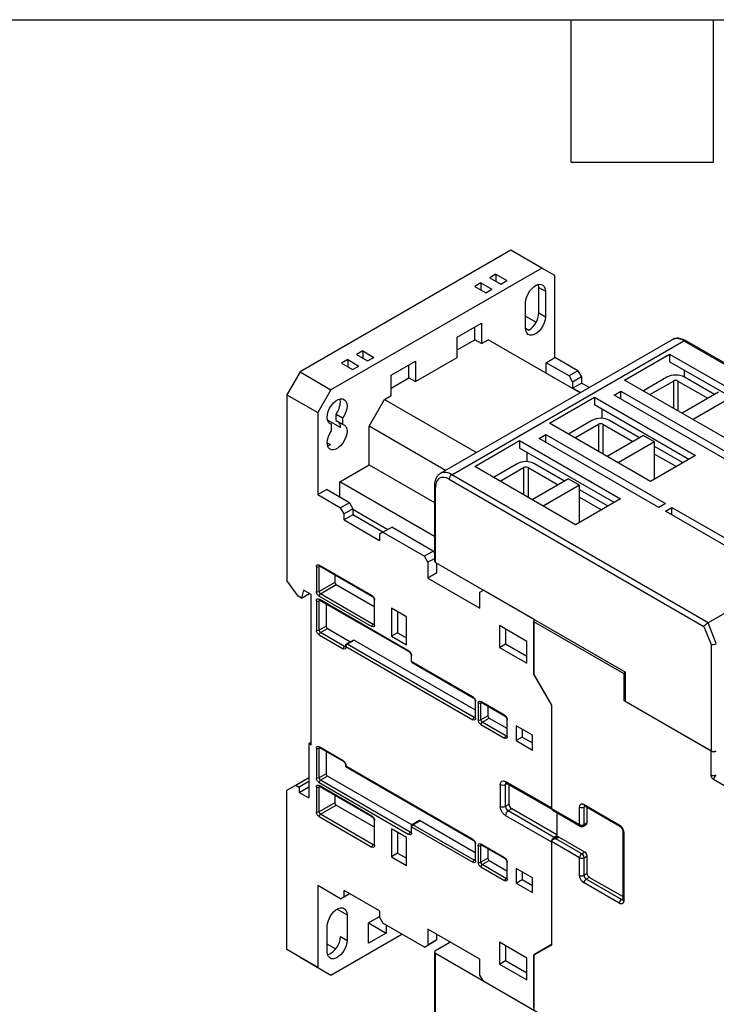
# Model space of a CAD drawing. Header units: inches. Extents: x 0.7 to 32.2, y 0.7 to 24.8.
# Tile 13 of 14: x 25.3 to 29.7, y 18.5 to 24.8. Entities that reach past the tile are written whole.
import ezdxf

# ---------------------------------------------------------------- set-up
doc = ezdxf.new("R2010")
doc.units = ezdxf.units.IN
doc.header["$LTSCALE"] = 3
doc.header["$MEASUREMENT"] = 0
doc.layers.add('TEXT', color=140, linetype='Continuous', lineweight=25)

msp = doc.modelspace()

# ---------------------------------------------------------------- linework, layer by layer
for p, q in [((28.4196, 23.2943), (27.0889, 22.5261)), ((28.6144, 23.1818), (28.4196, 23.2943)), ((28.6144, 23.1818), (27.2837, 22.4136)), ((28.3249, 23.1433), (28.2859, 23.1208)), ((28.3249, 23.1433), (28.3945, 23.1031)), ((28.3249, 23.1433), (28.3249, 23.0983)), ((28.698, 23.1336), (28.6144, 23.1818)), ((28.698, 22.616), (28.698, 23.1336)), ((28.2303, 23.0886), (28.1913, 23.0661)), ((28.2303, 23.0886), (28.2999, 23.0484)), ((28.2303, 23.0886), (28.2303, 23.0436)), ((28.2859, 23.1208), (28.3555, 23.0806)), ((28.3555, 23.0806), (28.3945, 23.1031)), ((28.1913, 23.0661), (28.2609, 23.0259)), ((28.2609, 23.0259), (28.2999, 23.0484)), ((28.5964, 23.0589), (28.6381, 23.0347)), ((28.5964, 22.8981), (28.5964, 23.0589)), ((28.6381, 23.0347), (28.6381, 22.874)), ((28.5128, 22.8017), (28.5128, 22.9624)), ((28.5964, 22.8981), (28.6381, 22.874)), ((28.0813, 22.7455), (28.2344, 22.8339)), ((28.2344, 22.8339), (28.2344, 22.7053)), ((28.5128, 22.8788), (28.58, 22.84)), ((28.1927, 22.7294), (28.1927, 22.8098)), ((28.5128, 22.8017), (28.5337, 22.7896)), ((29.438, 22.7294), (27.9737, 21.8841)), ((28.0465, 21.8769), (29.5109, 22.7222)), ((28.0813, 22.6169), (28.0813, 22.7455)), ((28.0813, 22.6651), (28.1927, 22.7294)), ((28.2344, 22.7053), (28.1927, 22.7294)), ((28.2344, 22.7053), (28.2762, 22.7294)), ((28.8571, 22.394), (28.2762, 22.7294)), ((29.5109, 22.7222), (31.1298, 21.7876)), ((31.1387, 21.7904), (29.5227, 22.7234)), ((27.4842, 22.6579), (27.4452, 22.6354)), ((27.4452, 22.6354), (27.5148, 22.5952)), ((27.4842, 22.6579), (27.5538, 22.6177)), ((27.4842, 22.6579), (27.4842, 22.6129)), ((29.1378, 22.4747), (29.4218, 22.6386)), ((29.4218, 22.6386), (30.0593, 22.2706)), ((29.4218, 22.6386), (29.4218, 22.5904)), ((27.3895, 22.6033), (27.3506, 22.5808)), ((27.3506, 22.5808), (27.4202, 22.5406)), ((27.3895, 22.6033), (27.4591, 22.5631)), ((27.3895, 22.6033), (27.3895, 22.5583)), ((27.5148, 22.5952), (27.5538, 22.6177)), ((27.6637, 22.5044), (27.8169, 22.5928)), ((27.8169, 22.4642), (28.0813, 22.6169)), ((27.8169, 22.5928), (27.8169, 22.4642)), ((28.6423, 22.5839), (28.698, 22.616)), ((28.6423, 22.518), (28.6423, 22.5839)), ((28.787, 22.5003), (28.6423, 22.5839)), ((28.8427, 22.5325), (28.698, 22.616)), ((30.0175, 22.2465), (29.4218, 22.5904)), ((27.0889, 22.5261), (27.0054, 22.3815)), ((27.0889, 22.5261), (27.2837, 22.4136)), ((27.4202, 22.5406), (27.4591, 22.5631)), ((27.7751, 22.4883), (27.7751, 22.5687)), ((28.8427, 22.5325), (28.787, 22.5003)), ((28.8427, 22.5325), (28.865, 22.4939)), ((29.5136, 22.5374), (29.5136, 22.4939)), ((27.6637, 22.3758), (27.6637, 22.5044)), ((27.6637, 22.424), (27.7751, 22.4883)), ((27.7751, 22.4883), (27.8169, 22.4642)), ((28.787, 22.5003), (28.8093, 22.4617)), ((28.865, 22.4939), (28.8093, 22.4617)), ((28.8093, 22.4617), (28.8093, 22.4232)), ((28.8093, 22.4232), (28.865, 22.4553)), ((28.865, 22.4939), (28.865, 22.4553)), ((28.9141, 22.4269), (28.865, 22.4553)), ((29.7753, 22.1067), (29.1378, 22.4747)), ((29.4051, 22.4924), (29.2562, 22.4064)), ((29.2979, 22.3823), (29.4468, 22.4682)), ((29.4468, 22.4682), (29.4468, 22.2963)), ((29.4747, 22.4682), (29.664, 22.359)), ((29.4747, 22.4682), (29.4747, 22.2802)), ((29.7057, 22.3831), (29.5164, 22.4924)), ((27.2837, 22.4136), (27.2002, 22.269)), ((28.8584, 22.3948), (28.8093, 22.4232)), ((29.0724, 22.3791), (29.1142, 22.4032)), ((29.1142, 22.4032), (29.8686, 21.9677)), ((29.1142, 22.355), (29.1142, 22.4032)), ((29.7308, 22.3975), (29.5011, 22.265)), ((27.0054, 22.3815), (27.0054, 21.2081)), ((27.0054, 22.3815), (27.2002, 22.269)), ((27.5246, 22.1829), (27.622, 22.3517)), ((27.622, 22.3517), (27.6637, 22.3758)), ((27.622, 22.3517), (28.2029, 22.0164)), ((28.6646, 22.2015), (28.9485, 22.3654)), ((28.9485, 22.3654), (29.586, 21.9974)), ((28.9485, 22.3654), (28.9485, 22.3172)), ((29.8268, 21.9435), (29.0724, 22.3791)), ((29.8004, 22.3574), (29.5707, 22.2248)), ((27.2002, 22.269), (27.2002, 21.7514)), ((27.3158, 22.2594), (27.3575, 22.2353)), ((27.3158, 22.219), (27.3158, 22.2594)), ((29.5443, 21.9733), (28.9485, 22.3172)), ((28.9944, 22.2907), (28.9944, 22.2323)), ((27.3436, 22.1749), (27.2622, 22.2219)), ((27.2706, 22.2051), (27.2879, 22.1952)), ((27.3158, 22.219), (27.3575, 22.1949)), ((27.3575, 22.2353), (27.3575, 22.1949)), ((29.3021, 21.8335), (28.6646, 22.2015)), ((28.9318, 22.2191), (28.7829, 22.1332)), ((29.2325, 22.1099), (29.0432, 22.2191)), ((27.2879, 22.1547), (27.2879, 22.1952)), ((28.008, 21.9039), (27.5246, 22.1829)), ((27.5246, 21.9386), (27.5246, 22.1829)), ((28.8246, 22.1091), (28.9736, 22.195)), ((28.9736, 22.195), (28.9736, 22.0231)), ((29.0014, 22.195), (29.1907, 22.0858)), ((29.0014, 22.195), (29.0014, 22.007)), ((27.2601, 22.0785), (27.281, 22.0664)), ((28.1913, 21.9283), (28.4753, 22.0922)), ((28.4753, 22.0922), (29.1128, 21.7242)), ((28.4753, 22.0922), (28.4753, 22.044)), ((28.5991, 22.1059), (28.6409, 22.13)), ((29.3536, 21.6703), (28.5991, 22.1059)), ((28.6409, 22.13), (29.3953, 21.6944)), ((28.6409, 22.0818), (28.6409, 22.13)), ((29.2575, 22.1243), (29.0279, 21.9918)), ((29.3271, 22.0842), (29.0975, 21.9516)), ((29.2575, 22.1243), (29.3271, 22.0842)), ((29.3271, 21.8479), (29.3271, 22.0842)), ((29.071, 21.7001), (28.4753, 22.044)), ((28.5212, 22.0175), (28.5212, 21.9591)), ((29.5067, 21.9516), (29.3271, 22.0552)), ((29.586, 21.9974), (29.3021, 21.8335)), ((29.3271, 22.007), (29.4649, 21.9275)), ((27.3394, 21.8318), (27.5246, 21.9386)), ((27.5246, 21.9386), (27.9366, 21.7008)), ((28.8288, 21.5603), (28.1913, 21.9283)), ((28.4585, 21.9459), (28.3096, 21.86)), ((28.3514, 21.8359), (28.5003, 21.9218)), ((28.5003, 21.9218), (28.5003, 21.7499)), ((28.5281, 21.9218), (28.7174, 21.8126)), ((28.5281, 21.9218), (28.5281, 21.7338)), ((28.7592, 21.8367), (28.5699, 21.9459)), ((27.9366, 21.487), (27.3394, 21.8318)), ((27.3394, 21.7353), (27.3394, 21.8318)), ((28.0298, 21.8479), (29.6391, 20.9189)), ((29.6654, 20.9423), (28.0465, 21.8769)), ((28.7843, 21.8511), (28.5546, 21.7185)), ((28.7843, 21.8511), (28.8539, 21.811)), ((27.2002, 21.7514), (27.2559, 21.7835)), ((27.4007, 21.7), (27.2559, 21.7835)), ((27.9366, 21.8077), (27.9366, 21.3319)), ((27.9435, 21.3223), (27.9435, 21.7981)), ((28.8539, 21.811), (28.6242, 21.6784)), ((28.8539, 21.5747), (28.8539, 21.811)), ((29.0334, 21.6784), (28.8539, 21.782)), ((27.2002, 21.7514), (27.345, 21.6678)), ((27.4007, 21.7), (27.345, 21.6678)), ((27.4007, 21.7), (27.4229, 21.6614)), ((29.1128, 21.7242), (28.8288, 21.5603)), ((28.8539, 21.7338), (28.9916, 21.6543)), ((27.3673, 21.6293), (27.345, 21.6678)), ((27.4229, 21.6614), (27.3673, 21.6293)), ((27.4229, 21.6614), (27.4229, 21.6228)), ((27.4229, 21.6582), (27.6429, 21.5312)), ((29.3953, 21.6944), (29.3536, 21.6703)), ((29.3953, 21.6462), (29.4371, 21.6703)), ((29.9521, 21.3248), (29.3953, 21.6462)), ((29.4371, 21.6703), (29.9939, 21.3489)), ((29.4371, 21.6221), (29.4371, 21.6703)), ((27.3673, 21.5907), (27.3673, 21.6293)), ((27.4229, 21.6228), (27.3673, 21.5907)), ((27.3673, 21.5907), (27.59, 21.4621)), ((27.6122, 21.5135), (27.4229, 21.6228)), ((27.6122, 21.5136), (27.59, 21.5007)), ((27.6122, 21.5136), (27.6679, 21.5457)), ((27.6122, 21.5136), (27.8739, 21.3625)), ((27.9296, 21.3946), (27.6679, 21.5457)), ((27.59, 21.5007), (27.59, 21.4621)), ((27.9296, 21.3946), (27.8739, 21.3625)), ((27.9296, 21.3946), (27.9366, 21.3825)), ((27.8962, 21.3239), (27.8739, 21.3625)), ((27.8962, 21.3239), (27.9366, 21.3472)), ((27.1919, 21.2965), (27.1919, 21.139)), ((27.5427, 21.1133), (27.2086, 21.3062)), ((27.2086, 21.2965), (27.2135, 21.2993)), ((27.2086, 21.139), (27.2086, 21.2965)), ((27.211, 21.3008), (27.5451, 21.1079)), ((27.8962, 21.3239), (27.8962, 21.2243)), ((27.9435, 21.3223), (29.1434, 20.6296)), ((27.9519, 21.2564), (27.9519, 21.3175)), ((27.0769, 21.1089), (27.0054, 21.2081)), ((27.3088, 21.2443), (27.3088, 21.1969)), ((27.9519, 21.2564), (27.8962, 21.2243)), ((27.8962, 21.2243), (28.2247, 21.0346)), ((30.1401, 21.2163), (29.6654, 20.9423)), ((27.1111, 21.147), (27.0977, 21.0969)), ((27.1585, 21.1197), (27.1111, 21.147)), ((27.3088, 21.1969), (27.2086, 21.139)), ((27.2169, 21.1245), (27.3172, 21.1824)), ((27.3172, 21.1824), (27.5559, 21.0446)), ((28.2247, 21.1343), (28.247, 21.1471)), ((28.5643, 20.9639), (28.247, 21.1471)), ((27.0977, 21.0969), (27.0769, 21.1089)), ((27.0977, 21.0969), (27.1478, 21.1258)), ((27.1585, 20.1714), (27.1585, 21.1197)), ((27.1919, 21.0811), (27.1919, 20.8947)), ((27.2086, 21.1101), (27.5427, 20.9172)), ((27.7765, 20.7629), (27.2086, 21.0908)), ((27.2086, 21.0811), (27.2135, 21.084)), ((27.2086, 20.8947), (27.2086, 21.0811)), ((27.211, 21.0854), (27.7789, 20.7575)), ((27.551, 20.9317), (27.2169, 21.1245)), ((27.5559, 21.0892), (27.5559, 20.9317)), ((27.5594, 20.9269), (27.5594, 21.0844)), ((28.2247, 21.0346), (28.2247, 21.1343)), ((27.2531, 21.0611), (27.2531, 20.9204)), ((27.6651, 21.033), (27.6651, 20.8561)), ((27.7598, 20.9783), (27.6651, 21.033)), ((27.7041, 21.0105), (27.7041, 20.8786)), ((27.7598, 20.8015), (27.7598, 20.9783)), ((28.5643, 20.9639), (28.5643, 20.6135)), ((27.2531, 20.9204), (27.2086, 20.8947)), ((27.2169, 20.8802), (27.2615, 20.9059)), ((27.2615, 20.9059), (27.407, 20.8219)), ((27.5559, 20.9345), (27.551, 20.9317)), ((28.5198, 20.8241), (28.3472, 20.9237)), ((28.3472, 20.9237), (28.3472, 20.7855)), ((28.3862, 20.9012), (28.3862, 20.808)), ((28.5643, 20.6167), (28.5643, 20.9478)), ((29.135, 20.6184), (28.5643, 20.9478)), ((29.6391, 20.9189), (29.6835, 20.8046)), ((29.7169, 20.8097), (29.6654, 20.9423)), ((27.2086, 20.8657), (27.3617, 20.7774)), ((27.37, 20.7918), (27.2169, 20.8802)), ((27.4254, 20.8326), (27.3808, 20.8069)), ((27.3868, 20.8063), (27.4313, 20.832)), ((27.4313, 20.832), (28.1934, 20.392)), ((27.7041, 20.8786), (27.6651, 20.8561)), ((27.6651, 20.8561), (27.7598, 20.8015)), ((27.7041, 20.8786), (27.7598, 20.8465)), ((27.3749, 20.7946), (27.37, 20.7918)), ((27.3749, 20.7966), (27.3749, 20.7918)), ((27.3784, 20.787), (27.3784, 20.7918)), ((27.3784, 20.7918), (28.1802, 20.329)), ((28.1885, 20.3434), (27.3868, 20.8063)), ((28.3472, 20.7855), (28.3862, 20.808)), ((28.3472, 20.7855), (28.5198, 20.6858)), ((28.3862, 20.808), (28.5198, 20.7308)), ((28.5198, 20.6858), (28.5198, 20.8241)), ((29.6835, 20.8046), (29.6835, 20.133)), ((27.7897, 20.7388), (27.7897, 20.7018)), ((27.7932, 20.697), (27.7932, 20.734)), ((28.1802, 20.4736), (27.7932, 20.697)), ((27.7956, 20.6916), (28.1826, 20.4682)), ((28.5643, 20.6167), (28.6757, 20.4239)), ((28.5643, 20.6135), (28.5657, 20.6143)), ((28.5643, 20.6135), (28.6757, 20.4206)), ((29.135, 20.448), (29.135, 20.6184)), ((29.1434, 20.4448), (29.1434, 20.6296)), ((28.1934, 20.4495), (28.1934, 20.3434)), ((28.1969, 20.3386), (28.1969, 20.4447)), ((28.2136, 20.4351), (28.2136, 20.329)), ((28.3806, 20.3579), (28.2303, 20.4447)), ((28.2303, 20.4351), (28.2352, 20.4379)), ((28.2303, 20.329), (28.2303, 20.4351)), ((28.2327, 20.4393), (28.383, 20.3525)), ((28.2748, 20.415), (28.2748, 20.3547)), ((28.6757, 20.4239), (28.6757, 19.7697)), ((28.6757, 20.4206), (28.6757, 19.7729)), ((29.1434, 20.4528), (29.135, 20.448)), ((29.6835, 20.1314), (29.135, 20.448)), ((29.6835, 20.133), (29.1434, 20.4448)), ((28.1934, 20.3463), (28.1885, 20.3434)), ((28.2748, 20.3547), (28.2303, 20.329)), ((28.2386, 20.3145), (28.2832, 20.3402)), ((28.2832, 20.3402), (28.3938, 20.2763)), ((28.3938, 20.3338), (28.3938, 20.2277)), ((28.2303, 20.3), (28.3806, 20.2133)), ((28.389, 20.2277), (28.2386, 20.3145)), ((28.3973, 20.2229), (28.3973, 20.329)), ((28.453, 20.2904), (28.453, 20.1972)), ((28.556, 20.231), (28.453, 20.2904)), ((28.3938, 20.2306), (28.389, 20.2277)), ((28.492, 20.2197), (28.453, 20.1972)), ((28.492, 20.2679), (28.492, 20.2197)), ((28.492, 20.2197), (28.556, 20.1827)), ((28.556, 20.1377), (28.556, 20.231)), ((27.1585, 20.1874), (27.1446, 20.1794)), ((27.1446, 20.1794), (27.1446, 19.8354)), ((27.1446, 20.1794), (27.1585, 20.1714)), ((27.1919, 20.1489), (27.1919, 19.9624)), ((27.3617, 20.0701), (27.2086, 20.1585)), ((27.2086, 20.1489), (27.2135, 20.1517)), ((27.2086, 19.9624), (27.2086, 20.1489)), ((27.211, 20.1531), (27.3641, 20.0647)), ((28.453, 20.1972), (28.556, 20.1377)), ((27.2531, 20.1288), (27.2531, 19.9881)), ((29.6835, 19.9803), (29.6835, 20.1314)), ((27.3749, 20.046), (27.3749, 20.0412)), ((27.3784, 20.0364), (27.3784, 20.0412)), ((28.1802, 19.5735), (27.3784, 20.0364)), ((27.3808, 20.031), (28.1826, 19.5681)), ((27.061, 19.9158), (27.1446, 19.964)), ((27.2531, 19.9881), (27.2086, 19.9624)), ((27.2615, 19.9737), (27.2169, 19.9479)), ((27.7942, 19.6661), (27.2615, 19.9737)), ((27.0054, 19.8836), (27.061, 19.9158)), ((27.061, 19.9158), (27.0833, 19.9029)), ((27.1446, 19.9383), (27.0833, 19.9029)), ((27.0833, 19.8708), (27.1446, 19.9061)), ((27.0833, 19.9029), (27.0833, 19.8708)), ((27.1919, 19.9045), (27.1919, 19.747)), ((27.2086, 19.9335), (27.7765, 19.6056)), ((27.5427, 19.7213), (27.2086, 19.9142)), ((27.2086, 19.9045), (27.2135, 19.9074)), ((27.2086, 19.747), (27.2086, 19.9045)), ((27.211, 19.9088), (27.5451, 19.7159)), ((27.7848, 19.6201), (27.2169, 19.9479)), ((28.3528, 19.9207), (28.3528, 19.7825)), ((28.6757, 19.7729), (28.3862, 19.94)), ((28.396, 19.9264), (28.3862, 19.9207)), ((28.3862, 19.7825), (28.3862, 19.9207)), ((28.3911, 19.9292), (28.6776, 19.7638)), ((28.4084, 19.7953), (28.4084, 19.9192)), ((30.1535, 19.6897), (29.7002, 19.9514)), ((27.0054, 18.8774), (27.0054, 19.8836)), ((27.0833, 19.8708), (27.1446, 19.8354)), ((27.3088, 19.8523), (27.3088, 19.8049)), ((27.3088, 19.8049), (27.2086, 19.747)), ((27.2169, 19.7326), (27.3172, 19.7904)), ((27.3172, 19.7904), (27.5559, 19.6526)), ((28.3862, 19.7825), (28.4084, 19.7953)), ((28.8539, 19.6668), (28.8539, 19.7777)), ((28.8817, 19.7938), (29.1044, 19.6652)), ((28.8899, 19.7824), (28.8817, 19.7777)), ((28.8817, 19.6668), (28.8817, 19.7777)), ((28.8858, 19.7848), (29.1085, 19.6562)), ((28.9012, 19.6781), (28.9012, 19.7759)), ((27.2086, 19.7181), (27.5427, 19.5252)), ((27.551, 19.5397), (27.2169, 19.7326)), ((28.3862, 19.7246), (28.6757, 19.5575)), ((28.4251, 19.7664), (28.4029, 19.7536)), ((28.6924, 19.5864), (28.4029, 19.7536)), ((28.7091, 19.6025), (28.4251, 19.7664)), ((28.6757, 19.7697), (28.8539, 19.6668)), ((28.6838, 19.7583), (28.8579, 19.6578)), ((28.7091, 19.7437), (28.7091, 19.5866)), ((27.5559, 19.6972), (27.5559, 19.5397)), ((27.5594, 19.5349), (27.5594, 19.6924)), ((27.7897, 19.6571), (27.7897, 19.6201)), ((27.7932, 19.6522), (28.1802, 19.4289)), ((27.7932, 19.6153), (27.7932, 19.6522)), ((27.8402, 19.693), (27.7956, 19.6673)), ((27.8016, 19.6667), (27.8461, 19.6924)), ((28.1885, 19.4433), (27.8016, 19.6667)), ((27.8461, 19.6924), (28.1934, 19.4919)), ((28.8776, 19.6578), (28.8971, 19.669)), ((28.9012, 19.6781), (28.8817, 19.6668)), ((27.6651, 19.641), (27.6651, 19.4642)), ((27.7598, 19.5863), (27.6651, 19.641)), ((27.7041, 19.6185), (27.7041, 19.4867)), ((27.7598, 19.4095), (27.7598, 19.5863)), ((27.7848, 19.6201), (27.7897, 19.6229)), ((28.7132, 19.589), (28.6838, 19.5721)), ((28.7091, 19.5961), (28.6924, 19.5864)), ((28.7035, 19.5768), (28.723, 19.588)), ((28.8873, 19.4932), (28.723, 19.588)), ((29.1265, 19.625), (29.1265, 19.1943)), ((29.1322, 19.617), (29.1322, 19.1862)), ((27.5559, 19.5425), (27.551, 19.5397)), ((28.1934, 19.5494), (28.1934, 19.4433)), ((28.1969, 19.4385), (28.1969, 19.5446)), ((28.2136, 19.5349), (28.2136, 19.4289)), ((28.3806, 19.4578), (28.2303, 19.5446)), ((28.2303, 19.5349), (28.2352, 19.5378)), ((28.2303, 19.4289), (28.2303, 19.5349)), ((28.2327, 19.5392), (28.383, 19.4524)), ((28.6757, 19.5575), (28.6759, 19.5608)), ((28.8539, 19.4578), (28.6757, 19.5607)), ((28.6757, 19.5607), (28.6757, 18.9065)), ((28.6757, 19.5575), (28.6757, 18.9097)), ((28.8678, 19.482), (28.7035, 19.5768)), ((27.7041, 19.4867), (27.6651, 19.4642)), ((27.6651, 19.4642), (27.7598, 19.4095)), ((27.7041, 19.4867), (27.7598, 19.4545)), ((28.2748, 19.5149), (28.2748, 19.4546)), ((28.8873, 19.4932), (28.8678, 19.482)), ((28.8817, 19.4578), (28.9012, 19.4691)), ((28.9012, 19.3582), (28.9012, 19.4691)), ((28.1934, 19.4461), (28.1885, 19.4433)), ((28.2748, 19.4546), (28.2303, 19.4289)), ((28.2303, 19.3999), (28.3806, 19.3131)), ((28.2386, 19.4144), (28.2832, 19.4401)), ((28.389, 19.3276), (28.2386, 19.4144)), ((28.2832, 19.4401), (28.3938, 19.3762)), ((28.3938, 19.4337), (28.3938, 19.3276)), ((28.3973, 19.3228), (28.3973, 19.4289)), ((28.8539, 19.3469), (28.8539, 19.4578)), ((28.8817, 19.3469), (28.8817, 19.4578)), ((28.556, 19.3308), (28.453, 19.3903)), ((28.453, 19.3903), (28.453, 19.2971)), ((28.492, 19.3678), (28.492, 19.3196)), ((28.9012, 19.3582), (28.8817, 19.3469)), ((27.345, 19.1989), (27.2002, 19.2825)), ((27.2002, 19.2825), (27.2002, 18.7649)), ((28.3938, 19.3304), (28.389, 19.3276)), ((28.453, 19.2971), (28.492, 19.3196)), ((28.453, 19.2971), (28.556, 19.2376)), ((28.492, 19.3196), (28.556, 19.2826)), ((28.556, 19.2376), (28.556, 19.3308)), ((29.1044, 19.1702), (28.8817, 19.2987)), ((28.9151, 19.3341), (28.8956, 19.3228)), ((29.1183, 19.1943), (28.8956, 19.3228)), ((29.1265, 19.2121), (28.9151, 19.3341)), ((27.345, 19.1989), (27.4007, 19.2311)), ((27.59, 19.1218), (27.3673, 19.2504)), ((27.3673, 19.2118), (27.3673, 19.2504)), ((27.3673, 19.2118), (27.4007, 19.2311)), ((27.4007, 19.2311), (27.4007, 19.2311)), ((27.345, 19.1989), (27.3673, 19.2118)), ((29.1265, 19.199), (29.1183, 19.1943)), ((27.3227, 19.133), (27.3854, 19.0968)), ((27.3854, 19.0968), (27.3854, 18.9361)), ((27.59, 19.1218), (27.59, 19.0832)), ((27.5204, 19.0462), (27.59, 19.0864)), ((27.5204, 18.9176), (27.5204, 19.0462)), ((27.5204, 19.0462), (27.6317, 18.9819)), ((27.59, 19.0832), (27.6122, 19.0446)), ((27.8739, 18.8936), (27.6122, 19.0446)), ((27.6317, 19.0334), (27.6317, 18.9819)), ((27.2601, 18.8638), (27.2601, 19.0245)), ((27.2837, 18.7167), (27.732, 18.9755)), ((27.6317, 18.9819), (27.5204, 18.9176)), ((28.2247, 18.8165), (27.8962, 19.0061)), ((27.8962, 19.0061), (27.8962, 18.9064)), ((27.9519, 18.9386), (27.9519, 18.9739)), ((27.3136, 18.8811), (27.2601, 18.912)), ((27.3436, 18.9602), (27.3854, 18.9361)), ((27.8739, 18.8936), (27.9296, 18.9257)), ((27.8739, 18.8936), (27.8962, 18.9064)), ((27.9519, 18.9386), (27.8962, 18.9064)), ((27.9519, 18.9386), (27.9296, 18.9257)), ((27.9435, 18.8727), (28.0354, 18.9257)), ((28.5198, 18.8245), (28.3472, 18.9242)), ((28.3472, 18.9242), (28.3472, 18.7859)), ((28.6757, 18.9097), (28.5643, 18.8454)), ((28.5643, 18.8454), (28.6757, 18.9097)), ((28.6757, 18.9065), (28.5643, 18.8422)), ((27.2002, 18.7649), (27.0054, 18.8774)), ((27.0889, 18.8292), (27.0054, 18.8774)), ((27.9366, 18.863), (27.9366, 18.3873)), ((29.1434, 18.1607), (27.9435, 18.8534)), ((27.9435, 18.3776), (27.9435, 18.8534)), ((28.3862, 18.9017), (28.3862, 18.8084)), ((28.5643, 18.8454), (28.5643, 18.495)), ((28.5643, 18.5111), (28.5643, 18.8422)), ((27.0889, 18.8292), (27.2837, 18.7167)), ((28.2247, 18.7168), (28.2247, 18.8165)), ((28.3472, 18.7859), (28.3862, 18.8084)), ((28.3472, 18.7859), (28.5198, 18.6863)), ((28.3862, 18.8084), (28.5198, 18.7313)), ((28.5198, 18.6863), (28.5198, 18.8245)), ((27.2002, 18.7649), (27.2837, 18.7167)), ((28.247, 18.6782), (28.2247, 18.7168)), ((28.247, 18.6782), (28.5643, 18.495))]:
    msp.add_line(p, q)
at = {"flags": 128}
for points in [[(28.5128, 22.9624), (28.5147, 22.9808), (28.52, 23.0002), (28.5286, 23.0195), (28.5399, 23.0376), (28.5533, 23.0534), (28.5679, 23.066), (28.583, 23.0747), (28.5977, 23.079), (28.6111, 23.0787), (28.6224, 23.0736), (28.6309, 23.0642), (28.6363, 23.051), (28.6381, 23.0347)], [(28.5964, 23.0589), (28.5945, 23.0751), (28.5937, 23.0783)], [(28.6381, 22.874), (28.6363, 22.8557), (28.6309, 22.8363), (28.6224, 22.817), (28.6111, 22.7989), (28.5977, 22.783), (28.583, 22.7704), (28.5679, 22.7617), (28.5533, 22.7574), (28.5399, 22.7578), (28.5286, 22.7628), (28.52, 22.7722), (28.5147, 22.7854), (28.5128, 22.8017)], [(27.2879, 22.1952), (27.2764, 22.2), (27.2676, 22.2092), (27.2621, 22.2223), (27.2601, 22.2386), (27.2618, 22.257), (27.2671, 22.2765), (27.2756, 22.2959), (27.287, 22.3141), (27.3004, 22.3301), (27.3151, 22.3428), (27.3303, 22.3516), (27.3451, 22.3559), (27.3585, 22.3554), (27.3698, 22.3503), (27.3784, 22.3407), (27.3837, 22.3273), (27.3854, 22.3109), (27.3834, 22.2923), (27.3778, 22.2728), (27.369, 22.2534), (27.3575, 22.2353)], [(27.3436, 22.3357), (27.3418, 22.352), (27.3409, 22.3551)], [(27.3575, 22.1949), (27.369, 22.1901), (27.3778, 22.1809), (27.3834, 22.1677), (27.3854, 22.1515), (27.3837, 22.1331), (27.3784, 22.1136), (27.3698, 22.0942), (27.3585, 22.0759), (27.3451, 22.06), (27.3303, 22.0472), (27.3151, 22.0385), (27.3004, 22.0342), (27.287, 22.0346), (27.2756, 22.0398), (27.2671, 22.0493), (27.2618, 22.0627), (27.2601, 22.0792), (27.2621, 22.0977), (27.2676, 22.1172), (27.2764, 22.1366), (27.2879, 22.1547)], [(27.2628, 22.059), (27.2651, 22.0596), (27.281, 22.0664)], [(27.2601, 19.0245), (27.2619, 19.0429), (27.2673, 19.0623), (27.2758, 19.0816), (27.2871, 19.0997), (27.3005, 19.1155), (27.3152, 19.1281), (27.3303, 19.1368), (27.3449, 19.1411), (27.3583, 19.1407), (27.3696, 19.1357), (27.3782, 19.1263), (27.3835, 19.1131), (27.3854, 19.0968)], [(27.3854, 18.9361), (27.3835, 18.9177), (27.3782, 18.8983), (27.3696, 18.879), (27.3583, 18.8609), (27.3449, 18.8451), (27.3303, 18.8325), (27.3152, 18.8238), (27.3005, 18.8195), (27.2871, 18.8199), (27.2758, 18.8249), (27.2673, 18.8343), (27.2619, 18.8475), (27.2601, 18.8638)]]:
    msp.add_lwpolyline(points, dxfattribs=at)
for centre, radius, start, end in [((28.4604, 22.9043), 0.1361, 302.60548, 357.39452), ((29.4682, 22.6626), 0.0733, 54.38242, 114.30712), ((29.5178, 22.7125), 0.0119, 65.69288, 125.61758), ((29.4607, 22.3849), 0.121, 62.60967, 117.39033), ((29.4607, 22.4414), 0.0303, 62.60967, 117.39033), ((27.2093, 22.3415), 0.1344, 322.36423, 357.50364), ((27.293, 22.1779), 0.0507, 356.6114, 37.80879), ((28.9875, 22.1117), 0.121, 62.60967, 117.39033), ((28.9875, 22.1682), 0.0303, 62.60967, 117.39033), ((28.5142, 21.8385), 0.121, 62.60967, 117.39033), ((28.0037, 21.8169), 0.0737, 54.47429, 113.25961), ((28.5142, 21.895), 0.0303, 62.60967, 117.39033), ((28.0661, 21.8463), 0.0363, 122.60548, 177.39452), ((27.9485, 21.8089), 0.0119, 186.14185, 245.58627), ((27.9484, 21.3331), 0.0119, 185.6948, 245.62534), ((27.2002, 21.3126), 0.0182, 242.60967, 297.39033), ((27.2144, 21.3055), 0.00582, 173.70115, 234.98667), ((27.215, 21.297), 0.0064, 138.14131, 184.45654), ((27.3269, 21.1977), 0.0182, 182.60548, 237.39452), ((27.2002, 21.1551), 0.0182, 242.60967, 297.39033), ((27.2002, 21.0972), 0.0182, 242.60967, 297.39033), ((27.2144, 21.0901), 0.00582, 173.70115, 234.98667), ((27.2267, 21.1398), 0.0182, 182.60548, 237.39452), ((27.2267, 21.1092), 0.0182, 122.60548, 177.39452), ((27.215, 21.0816), 0.0064, 138.14131, 184.45654), ((27.5484, 21.1127), 0.0058, 173.62979, 235.7713), ((27.5617, 21.0897), 0.00582, 184.89003, 246.31496), ((28.593, 20.9468), 0.0287, 149.02216, 177.87638), ((27.2002, 20.9108), 0.0182, 242.60967, 297.39033), ((27.2267, 20.8955), 0.0182, 182.60548, 237.39452), ((27.2713, 20.9212), 0.0182, 182.60548, 237.39452), ((27.5608, 20.9164), 0.0182, 122.60548, 177.39452), ((27.5546, 20.937), 0.0064, 235.56315, 281.69112), ((27.5618, 20.9323), 0.00594, 185.6948, 245.62534), ((27.2267, 20.8649), 0.0182, 122.60548, 177.39452), ((27.4278, 20.8272), 0.00594, 54.38242, 114.30712), ((27.3798, 20.7765), 0.0182, 122.60548, 177.39452), ((27.3737, 20.7971), 0.0064, 235.56315, 281.69112), ((27.3809, 20.7972), 0.00594, 185.73086, 245.6222), ((27.3809, 20.7924), 0.00594, 185.6948, 245.62534), ((27.3965, 20.791), 0.0182, 122.60548, 177.39452), ((27.3833, 20.8015), 0.00594, 54.38477, 114.2802), ((27.7821, 20.7622), 0.00564, 172.64942, 236.89492), ((27.7955, 20.7393), 0.00582, 184.89003, 246.31496), ((27.7957, 20.7024), 0.00594, 185.6948, 245.62534), ((27.7988, 20.6963), 0.00566, 172.74417, 235.94365), ((29.1642, 20.6172), 0.0292, 149.24121, 177.65733), ((28.1859, 20.473), 0.0058, 173.62979, 235.7713), ((28.1992, 20.45), 0.00582, 184.89003, 246.31496), ((28.2219, 20.4512), 0.0182, 242.60967, 297.39033), ((28.2361, 20.4441), 0.00582, 173.70115, 234.98667), ((28.2366, 20.4356), 0.0064, 138.14131, 184.45654), ((28.1983, 20.3282), 0.0182, 122.60548, 177.39452), ((28.1921, 20.3487), 0.0064, 235.56315, 281.69112), ((28.1993, 20.344), 0.00594, 185.6948, 245.62534), ((28.2929, 20.3555), 0.0182, 182.60548, 237.39452), ((28.3864, 20.3573), 0.0058, 173.62979, 235.7713), ((28.3996, 20.3343), 0.00582, 184.89003, 246.31496), ((28.2219, 20.3451), 0.0182, 242.60967, 297.39033), ((28.2484, 20.3298), 0.0182, 182.60548, 237.39452), ((28.2484, 20.2992), 0.0182, 122.60548, 177.39452), ((28.3987, 20.2124), 0.0182, 122.60548, 177.39452), ((28.3926, 20.233), 0.0064, 235.56315, 281.69112), ((28.3998, 20.2283), 0.00594, 185.6948, 245.62534), ((27.2002, 20.165), 0.0182, 242.60967, 297.39033), ((27.2144, 20.1579), 0.00582, 173.70115, 234.98667), ((27.215, 20.1494), 0.0064, 138.14131, 184.45654), ((29.7002, 20.1653), 0.0363, 242.60967, 297.39033), ((29.7002, 20.1636), 0.0363, 242.60967, 297.39033), ((27.3675, 20.0695), 0.0058, 173.62979, 235.7713), ((27.3807, 20.0465), 0.00582, 184.89003, 246.31496), ((27.3809, 20.0418), 0.00594, 185.6948, 245.62534), ((27.384, 20.0356), 0.00566, 172.74417, 235.94365), ((27.2002, 19.9785), 0.0182, 242.60967, 297.39033), ((27.2267, 19.9632), 0.0182, 182.60548, 237.39452), ((27.2713, 19.9889), 0.0182, 182.60548, 237.39452), ((29.7002, 20.0126), 0.0363, 242.60967, 297.39033), ((29.7364, 19.9497), 0.0363, 122.60548, 177.39452), ((27.2002, 19.9207), 0.0182, 242.60967, 297.39033), ((27.2144, 19.9135), 0.00582, 173.70115, 234.98667), ((27.2267, 19.9326), 0.0182, 122.60548, 177.39452), ((27.215, 19.905), 0.0064, 138.14131, 184.45654), ((28.3695, 19.953), 0.0363, 242.60967, 297.39033), ((28.3977, 19.9387), 0.0116, 173.70115, 234.98667), ((28.3989, 19.9217), 0.0128, 138.22915, 184.44782), ((27.3269, 19.8057), 0.0182, 182.60548, 237.39452), ((28.3695, 19.8147), 0.0363, 242.60967, 297.39033), ((28.4224, 19.7841), 0.0363, 182.60548, 237.39452), ((28.4447, 19.797), 0.0363, 182.60548, 237.39452), ((28.8678, 19.8046), 0.0303, 242.60967, 297.39033), ((28.8911, 19.7926), 0.00944, 172.74417, 235.94365), ((28.8923, 19.7785), 0.0107, 138.20825, 184.4499), ((27.2002, 19.7631), 0.0182, 242.60967, 297.39033), ((27.2267, 19.7478), 0.0182, 182.60548, 237.39452), ((27.2267, 19.7173), 0.0182, 122.60548, 177.39452), ((27.5484, 19.7207), 0.0058, 173.62979, 235.7713), ((28.4224, 19.723), 0.0363, 122.60548, 177.39452), ((27.5617, 19.6977), 0.00582, 184.89003, 246.31496), ((27.7957, 19.6577), 0.00594, 185.73086, 245.6222), ((27.8113, 19.6514), 0.0182, 122.60548, 177.39452), ((27.7981, 19.662), 0.00582, 53.70246, 115.0106), ((27.8426, 19.6876), 0.00594, 54.38242, 114.30712), ((28.8637, 19.6658), 0.00991, 174.38308, 234.2623), ((28.8678, 19.6937), 0.0303, 242.60967, 297.39033), ((28.8718, 19.6658), 0.0099, 305.70767, 5.61954), ((28.8915, 19.677), 0.0097, 305.01333, 6.29885), ((29.1137, 19.664), 0.00941, 172.67953, 236.59089), ((27.7946, 19.6048), 0.0182, 122.60548, 177.39452), ((27.7885, 19.6254), 0.0064, 235.56315, 281.69112), ((27.7957, 19.6207), 0.00594, 185.6948, 245.62534), ((28.7122, 19.5556), 0.0366, 122.69674, 164.54419), ((28.7173, 19.58), 0.0099, 54.38242, 114.30712), ((29.1359, 19.6257), 0.00943, 183.80185, 247.28647), ((27.5608, 19.5244), 0.0182, 122.60548, 177.39452), ((27.5546, 19.545), 0.0064, 235.56315, 281.69112), ((27.5618, 19.5403), 0.00594, 185.6948, 245.62534), ((28.1859, 19.5729), 0.0058, 173.62979, 235.7713), ((28.1992, 19.5499), 0.00582, 184.89003, 246.31496), ((28.2219, 19.5511), 0.0182, 242.60967, 297.39033), ((28.2361, 19.5439), 0.00582, 173.70115, 234.98667), ((28.2366, 19.5354), 0.0064, 138.14131, 184.45654), ((28.8841, 19.4565), 0.0303, 122.60548, 177.39452), ((28.8515, 19.4565), 0.0303, 2.60548, 57.39452), ((28.871, 19.4677), 0.0303, 2.60548, 57.39452), ((28.1983, 19.428), 0.0182, 122.60548, 177.39452), ((28.1921, 19.4486), 0.0064, 235.56315, 281.69112), ((28.1993, 19.4439), 0.00594, 185.6948, 245.62534), ((28.2219, 19.445), 0.0182, 242.60967, 297.39033), ((28.2484, 19.4297), 0.0182, 182.60548, 237.39452), ((28.2484, 19.3991), 0.0182, 122.60548, 177.39452), ((28.2929, 19.4554), 0.0182, 182.60548, 237.39452), ((28.3862, 19.4571), 0.00564, 172.64942, 236.89492), ((28.3996, 19.4342), 0.00582, 184.89003, 246.31496), ((28.8678, 19.4847), 0.0303, 242.60967, 297.39033), ((28.8678, 19.3738), 0.0303, 242.60967, 297.39033), ((28.9119, 19.3483), 0.0303, 182.60548, 237.39452), ((28.9314, 19.3596), 0.0303, 182.60548, 237.39452), ((28.3987, 19.3123), 0.0182, 122.60548, 177.39452), ((28.3926, 19.3329), 0.0064, 235.56315, 281.69112), ((28.3998, 19.3282), 0.00594, 185.6948, 245.62534), ((28.9119, 19.2973), 0.0303, 122.60548, 177.39452), ((29.1346, 19.1688), 0.0303, 122.60548, 177.39452), ((29.1244, 19.2031), 0.0107, 235.56267, 281.696), ((29.1363, 19.1952), 0.0099, 185.6948, 245.62534), ((27.2172, 18.9623), 0.1264, 291.14431, 359.06671), ((27.9472, 18.863), 0.0103, 110.78342, 249.21658)]:
    msp.add_arc(centre, radius, start, end)
for centre, major_axis, ratio, start_param, end_param in [((29.6558, 20.9286), (0.019, 0.0163), 0.218443, 0.862085, 2.432882), ((29.7002, 20.8142), (0.0236, 0.0044), 0.410685, 3.850263, 5.421059), ((28.7035, 19.7697), (0.0278, 0), 0.577382, 3.141593, 3.927072), ((28.7035, 19.5607), (0.0278, 0), 0.577382, 1.570796, 3.141593)]:
    msp.add_ellipse(centre, major_axis=major_axis, ratio=ratio, start_param=start_param, end_param=end_param)
for points, knots in [([(29.5227, 22.7233), (29.5179, 22.7259), (29.5082, 22.7311), (29.4932, 22.736), (29.4777, 22.7386), (29.4623, 22.7381), (29.4492, 22.7353), (29.4421, 22.7312), (29.4395, 22.7297)], [0, 0, 0, 0, 0.1688719, 0.346237, 0.5257203, 0.7069189, 0.8911162, 1, 1, 1, 1]), ([(27.9752, 21.8843), (27.9731, 21.8833), (27.9659, 21.8798), (27.9561, 21.8701), (27.9466, 21.8561), (27.9404, 21.8399), (27.937, 21.8237), (27.9369, 21.8124), (27.9368, 21.8076)], [0, 0, 0, 0, 0.079882, 0.279761, 0.467943, 0.660776, 0.854456, 1, 1, 1, 1]), ([(27.2095, 21.3015), (27.2094, 21.3015), (27.2091, 21.3014), (27.2098, 21.3014), (27.2107, 21.3009), (27.2111, 21.3007)], [0, 0, 0, 0, 0.065787, 0.656526, 1, 1, 1, 1]), ([(27.2086, 21.1101), (27.2042, 21.1126), (27.1999, 21.1171), (27.1936, 21.128), (27.1919, 21.1339), (27.1919, 21.139)], [0, 0, 0, 0, 0.5, 0.5, 1, 1, 1, 1]), ([(27.2095, 21.0861), (27.2094, 21.0861), (27.2091, 21.086), (27.2098, 21.0861), (27.2107, 21.0855), (27.2111, 21.0853)], [0, 0, 0, 0, 0.065787, 0.656526, 1, 1, 1, 1]), ([(27.5427, 21.1133), (27.5471, 21.1108), (27.5513, 21.1063), (27.5576, 21.0954), (27.5594, 21.0895), (27.5594, 21.0844)], [0, 0, 0, 0, 0.5, 0.5, 1, 1, 1, 1]), ([(27.5451, 21.1078), (27.5453, 21.1078), (27.5459, 21.1074), (27.5474, 21.1063), (27.5493, 21.1044), (27.551, 21.1023), (27.5521, 21.1006), (27.5526, 21.0998)], [0, 0, 0, 0, 0.088885, 0.332657, 0.542376, 0.782685, 1, 1, 1, 1]), ([(27.5526, 21.0998), (27.5533, 21.0983), (27.5544, 21.0962), (27.5553, 21.0933), (27.5558, 21.0912), (27.5559, 21.0897), (27.5559, 21.0892), (27.5559, 21.0892)], [0, 0, 0, 0, 0.381555, 0.53139, 0.762931, 0.986643, 1, 1, 1, 1]), ([(27.5559, 20.9317), (27.5559, 20.9312), (27.5558, 20.9303), (27.5556, 20.9299), (27.5557, 20.9299), (27.5557, 20.93)], [0, 0, 0, 0, 0.429006, 0.890162, 1, 1, 1, 1]), ([(27.3809, 20.8068), (27.3807, 20.8068), (27.3795, 20.8062), (27.3775, 20.8043), (27.3756, 20.801), (27.3747, 20.7982), (27.375, 20.7967), (27.375, 20.7966)], [0, 0, 0, 0, 0.040155, 0.325128, 0.640168, 0.981449, 1, 1, 1, 1]), ([(27.3749, 20.7918), (27.3749, 20.7914), (27.3749, 20.7905), (27.3747, 20.79), (27.3747, 20.7901), (27.3748, 20.7901)], [0, 0, 0, 0, 0.429006, 0.890162, 1, 1, 1, 1]), ([(27.7765, 20.7629), (27.7809, 20.7604), (27.7852, 20.7559), (27.7914, 20.745), (27.7932, 20.7391), (27.7932, 20.734)], [0, 0, 0, 0, 0.5, 0.5, 1, 1, 1, 1]), ([(27.779, 20.7575), (27.7792, 20.7574), (27.7798, 20.757), (27.7813, 20.7559), (27.7831, 20.7541), (27.7849, 20.7519), (27.7859, 20.7502), (27.7864, 20.7494)], [0, 0, 0, 0, 0.08978, 0.333313, 0.542826, 0.782898, 1, 1, 1, 1]), ([(27.7864, 20.7494), (27.7872, 20.7479), (27.7883, 20.7458), (27.7892, 20.7429), (27.7896, 20.7408), (27.7898, 20.7393), (27.7897, 20.7389), (27.7897, 20.7388)], [0, 0, 0, 0, 0.381555, 0.53139, 0.762931, 0.986643, 1, 1, 1, 1]), ([(27.7898, 20.7018), (27.7899, 20.7004), (27.7902, 20.6976), (27.7924, 20.694), (27.7946, 20.6924), (27.7957, 20.6916)], [0, 0, 0, 0, 0.341833, 0.683601, 1, 1, 1, 1]), ([(28.1802, 20.4736), (28.1846, 20.4711), (28.1888, 20.4666), (28.1951, 20.4557), (28.1969, 20.4498), (28.1969, 20.4447)], [0, 0, 0, 0, 0.5, 0.5, 1, 1, 1, 1]), ([(28.1827, 20.4682), (28.1828, 20.4681), (28.1834, 20.4678), (28.1849, 20.4666), (28.1868, 20.4648), (28.1886, 20.4626), (28.1896, 20.4609), (28.1901, 20.4601)], [0, 0, 0, 0, 0.088885, 0.332657, 0.542376, 0.782685, 1, 1, 1, 1]), ([(28.1901, 20.4601), (28.1909, 20.4586), (28.1919, 20.4565), (28.1928, 20.4536), (28.1933, 20.4516), (28.1934, 20.45), (28.1934, 20.4496), (28.1934, 20.4495)], [0, 0, 0, 0, 0.381555, 0.53139, 0.762931, 0.986643, 1, 1, 1, 1]), ([(28.2312, 20.44), (28.2311, 20.44), (28.2308, 20.4399), (28.2315, 20.44), (28.2324, 20.4394), (28.2328, 20.4392)], [0, 0, 0, 0, 0.065787, 0.656526, 1, 1, 1, 1]), ([(28.1934, 20.3435), (28.1934, 20.343), (28.1934, 20.3421), (28.1932, 20.3416), (28.1932, 20.3417), (28.1932, 20.3417)], [0, 0, 0, 0, 0.429006, 0.890162, 1, 1, 1, 1]), ([(28.3806, 20.3579), (28.385, 20.3554), (28.3893, 20.3509), (28.3955, 20.34), (28.3973, 20.3341), (28.3973, 20.329)], [0, 0, 0, 0, 0.5, 0.5, 1, 1, 1, 1]), ([(28.3831, 20.3525), (28.3833, 20.3524), (28.3839, 20.352), (28.3854, 20.3509), (28.3872, 20.3491), (28.389, 20.3469), (28.39, 20.3452), (28.3905, 20.3444)], [0, 0, 0, 0, 0.088885, 0.332657, 0.542376, 0.782685, 1, 1, 1, 1]), ([(28.3905, 20.3444), (28.3913, 20.3429), (28.3924, 20.3408), (28.3933, 20.3379), (28.3937, 20.3358), (28.3939, 20.3343), (28.3938, 20.3339), (28.3938, 20.3338)], [0, 0, 0, 0, 0.381555, 0.53139, 0.762931, 0.986643, 1, 1, 1, 1]), ([(28.3973, 20.2229), (28.3973, 20.2178), (28.3955, 20.2139), (28.3893, 20.2103), (28.385, 20.2107), (28.3806, 20.2133)], [0, 0, 0, 0, 0.5, 0.5, 1, 1, 1, 1]), ([(28.3938, 20.2277), (28.3938, 20.2273), (28.3938, 20.2264), (28.3936, 20.2259), (28.3936, 20.226), (28.3937, 20.226)], [0, 0, 0, 0, 0.42816, 0.889999, 1, 1, 1, 1]), ([(27.2095, 20.1538), (27.2094, 20.1538), (27.2091, 20.1537), (27.2098, 20.1538), (27.2107, 20.1532), (27.2111, 20.153)], [0, 0, 0, 0, 0.065787, 0.656526, 1, 1, 1, 1]), ([(27.3617, 20.0701), (27.3661, 20.0676), (27.3704, 20.0631), (27.3766, 20.0522), (27.3784, 20.0463), (27.3784, 20.0412)], [0, 0, 0, 0, 0.5, 0.5, 1, 1, 1, 1]), ([(27.3642, 20.0646), (27.3644, 20.0646), (27.365, 20.0642), (27.3665, 20.0631), (27.3683, 20.0612), (27.3701, 20.0591), (27.3711, 20.0574), (27.3716, 20.0566)], [0, 0, 0, 0, 0.088885, 0.332657, 0.542376, 0.782685, 1, 1, 1, 1]), ([(27.3716, 20.0566), (27.3724, 20.0551), (27.3735, 20.053), (27.3744, 20.0501), (27.3748, 20.048), (27.375, 20.0465), (27.3749, 20.046), (27.3749, 20.046)], [0, 0, 0, 0, 0.3815552, 0.5313903, 0.762931, 0.9866425, 1, 1, 1, 1]), ([(27.375, 20.0412), (27.3751, 20.0398), (27.3754, 20.037), (27.3776, 20.0333), (27.3798, 20.0317), (27.3809, 20.031)], [0, 0, 0, 0, 0.341833, 0.683601, 1, 1, 1, 1]), ([(27.2086, 19.9335), (27.2042, 19.936), (27.1999, 19.9405), (27.1936, 19.9514), (27.1919, 19.9573), (27.1919, 19.9624)], [0, 0, 0, 0, 0.5, 0.5, 1, 1, 1, 1]), ([(29.7002, 19.9514), (29.6995, 19.9518), (29.6981, 19.9527), (29.696, 19.9544), (29.6936, 19.9566), (29.6909, 19.9598), (29.6883, 19.9638), (29.6861, 19.9681), (29.6846, 19.9724), (29.6836, 19.9766), (29.6835, 19.9791), (29.6835, 19.9803)], [0, 0, 0, 0, 0.08014, 0.159766, 0.240153, 0.369839, 0.500093, 0.629779, 0.760034, 0.879879, 1, 1, 1, 1]), ([(27.2095, 19.9095), (27.2094, 19.9095), (27.2091, 19.9094), (27.2098, 19.9095), (27.2107, 19.9089), (27.2111, 19.9087)], [0, 0, 0, 0, 0.065787, 0.656526, 1, 1, 1, 1]), ([(28.3881, 19.9305), (28.3881, 19.9305), (28.3881, 19.9305), (28.3896, 19.9302), (28.3909, 19.9292), (28.3911, 19.9291)], [0, 0, 0, 0, 0.397938, 0.92099, 1, 1, 1, 1]), ([(28.3862, 19.7246), (28.3773, 19.7297), (28.3688, 19.7387), (28.3563, 19.7604), (28.3528, 19.7723), (28.3528, 19.7825)], [0, 0, 0, 0, 0.5, 0.5, 1, 1, 1, 1]), ([(28.8539, 19.7777), (28.8539, 19.7787), (28.8539, 19.7807), (28.8543, 19.7835), (28.8549, 19.7861), (28.8561, 19.7894), (28.8583, 19.793), (28.8619, 19.796), (28.8663, 19.7976), (28.8712, 19.7977), (28.8764, 19.7965), (28.8799, 19.7947), (28.8817, 19.7938)], [0, 0, 0, 0, 0.060259, 0.120021, 0.179824, 0.240208, 0.369998, 0.50013, 0.629921, 0.760053, 0.879943, 1, 1, 1, 1]), ([(28.8833, 19.7859), (28.8833, 19.7859), (28.8833, 19.7859), (28.8845, 19.7856), (28.8856, 19.7848), (28.8858, 19.7847)], [0, 0, 0, 0, 0.382181, 0.905745, 1, 1, 1, 1]), ([(27.5427, 19.7213), (27.5471, 19.7188), (27.5513, 19.7143), (27.5576, 19.7034), (27.5594, 19.6975), (27.5594, 19.6924)], [0, 0, 0, 0, 0.5, 0.5, 1, 1, 1, 1]), ([(27.5451, 19.7159), (27.5453, 19.7158), (27.5459, 19.7155), (27.5474, 19.7143), (27.5493, 19.7125), (27.551, 19.7103), (27.5521, 19.7086), (27.5526, 19.7078)], [0, 0, 0, 0, 0.0888846, 0.332657, 0.5423765, 0.7826846, 1, 1, 1, 1]), ([(27.5526, 19.7078), (27.5533, 19.7063), (27.5544, 19.7042), (27.5553, 19.7013), (27.5558, 19.6992), (27.5559, 19.6977), (27.5559, 19.6973), (27.5559, 19.6972)], [0, 0, 0, 0, 0.381555, 0.53139, 0.762931, 0.986643, 1, 1, 1, 1]), ([(27.7957, 19.6673), (27.7955, 19.6672), (27.7943, 19.6666), (27.7923, 19.6647), (27.7904, 19.6614), (27.7895, 19.6586), (27.7898, 19.6571), (27.7898, 19.6571)], [0, 0, 0, 0, 0.040226, 0.325178, 0.640194, 0.981451, 1, 1, 1, 1]), ([(28.8579, 19.6578), (28.858, 19.6578), (28.8592, 19.6567), (28.8627, 19.6557), (28.866, 19.6553), (28.8678, 19.6552)], [0, 0, 0, 0, 0.009033, 0.486154, 1, 1, 1, 1]), ([(28.8678, 19.6552), (28.8703, 19.6554), (28.8738, 19.6557), (28.8768, 19.6574), (28.8776, 19.6578)], [0, 0, 0, 0, 0.729197, 1, 1, 1, 1]), ([(29.1044, 19.6652), (29.1053, 19.6647), (29.107, 19.6636), (29.1096, 19.6617), (29.1122, 19.6595), (29.1156, 19.6562), (29.1198, 19.6513), (29.1242, 19.6445), (29.1279, 19.6373), (29.1304, 19.6301), (29.132, 19.6232), (29.1322, 19.6191), (29.1322, 19.617)], [0, 0, 0, 0, 0.060259, 0.1200207, 0.1798243, 0.2402078, 0.3699983, 0.5001303, 0.629921, 0.7600531, 0.8799433, 1, 1, 1, 1]), ([(29.1085, 19.6561), (29.1094, 19.6556), (29.111, 19.6546), (29.114, 19.652), (29.1174, 19.6482), (29.1196, 19.6447), (29.121, 19.6426)], [0, 0, 0, 0, 0.227831, 0.439908, 0.66069, 1, 1, 1, 1]), ([(27.7897, 19.6201), (27.7897, 19.6197), (27.7897, 19.6187), (27.7895, 19.6183), (27.7895, 19.6184), (27.7896, 19.6184)], [0, 0, 0, 0, 0.4290064, 0.8901619, 1, 1, 1, 1]), ([(29.121, 19.6426), (29.1222, 19.6402), (29.124, 19.6368), (29.1255, 19.632), (29.1263, 19.6285), (29.1265, 19.6259), (29.1265, 19.6251), (29.1265, 19.6251)], [0, 0, 0, 0, 0.377495, 0.527033, 0.758151, 0.981656, 1, 1, 1, 1]), ([(27.5559, 19.5397), (27.5559, 19.5393), (27.5558, 19.5383), (27.5556, 19.5379), (27.5557, 19.538), (27.5557, 19.538)], [0, 0, 0, 0, 0.429006, 0.890162, 1, 1, 1, 1]), ([(28.1802, 19.5735), (28.1846, 19.571), (28.1888, 19.5665), (28.1951, 19.5556), (28.1969, 19.5497), (28.1969, 19.5446)], [0, 0, 0, 0, 0.5, 0.5, 1, 1, 1, 1]), ([(28.1827, 19.568), (28.1828, 19.568), (28.1834, 19.5676), (28.1849, 19.5665), (28.1868, 19.5646), (28.1886, 19.5625), (28.1896, 19.5608), (28.1901, 19.56)], [0, 0, 0, 0, 0.088885, 0.332657, 0.542376, 0.782685, 1, 1, 1, 1]), ([(28.1901, 19.56), (28.1909, 19.5585), (28.1919, 19.5564), (28.1928, 19.5535), (28.1933, 19.5514), (28.1934, 19.5499), (28.1934, 19.5494), (28.1934, 19.5494)], [0, 0, 0, 0, 0.381555, 0.53139, 0.762931, 0.986643, 1, 1, 1, 1]), ([(28.2312, 19.5399), (28.2311, 19.5399), (28.2308, 19.5398), (28.2315, 19.5399), (28.2324, 19.5393), (28.2328, 19.5391)], [0, 0, 0, 0, 0.065787, 0.656526, 1, 1, 1, 1]), ([(28.1969, 19.4385), (28.1969, 19.4334), (28.1951, 19.4295), (28.1888, 19.4259), (28.1846, 19.4263), (28.1802, 19.4289)], [0, 0, 0, 0, 0.5, 0.5, 1, 1, 1, 1]), ([(28.1934, 19.4433), (28.1934, 19.4429), (28.1934, 19.442), (28.1932, 19.4415), (28.1932, 19.4416), (28.1932, 19.4416)], [0, 0, 0, 0, 0.429006, 0.890162, 1, 1, 1, 1]), ([(28.2303, 19.3999), (28.2258, 19.4025), (28.2216, 19.407), (28.2153, 19.4178), (28.2136, 19.4237), (28.2136, 19.4289)], [0, 0, 0, 0, 0.5, 0.5, 1, 1, 1, 1]), ([(28.3806, 19.4578), (28.385, 19.4552), (28.3893, 19.4508), (28.3955, 19.4399), (28.3973, 19.434), (28.3973, 19.4289)], [0, 0, 0, 0, 0.5, 0.5, 1, 1, 1, 1]), ([(28.3831, 19.4523), (28.3833, 19.4522), (28.3839, 19.4519), (28.3854, 19.4508), (28.3872, 19.4489), (28.389, 19.4468), (28.39, 19.4451), (28.3905, 19.4443)], [0, 0, 0, 0, 0.08978, 0.333313, 0.542826, 0.782898, 1, 1, 1, 1]), ([(28.3905, 19.4443), (28.3913, 19.4428), (28.3924, 19.4407), (28.3933, 19.4378), (28.3937, 19.4357), (28.3939, 19.4342), (28.3938, 19.4337), (28.3938, 19.4337)], [0, 0, 0, 0, 0.381555, 0.53139, 0.762931, 0.986643, 1, 1, 1, 1]), ([(28.8817, 19.2987), (28.8808, 19.2993), (28.8791, 19.3003), (28.8765, 19.3023), (28.8739, 19.3044), (28.8705, 19.3078), (28.8663, 19.3127), (28.8619, 19.3194), (28.8583, 19.3266), (28.8557, 19.3338), (28.8541, 19.3407), (28.854, 19.3449), (28.8539, 19.3469)], [0, 0, 0, 0, 0.060259, 0.120021, 0.179824, 0.240208, 0.369998, 0.50013, 0.629921, 0.760053, 0.879943, 1, 1, 1, 1]), ([(28.3938, 19.3276), (28.3938, 19.3272), (28.3938, 19.3263), (28.3936, 19.3258), (28.3936, 19.3259), (28.3937, 19.3259)], [0, 0, 0, 0, 0.429006, 0.890162, 1, 1, 1, 1]), ([(29.1322, 19.1862), (29.1322, 19.1852), (29.1322, 19.1832), (29.1318, 19.1805), (29.1312, 19.1779), (29.13, 19.1746), (29.1279, 19.171), (29.1242, 19.168), (29.1198, 19.1663), (29.1149, 19.1663), (29.1097, 19.1674), (29.1062, 19.1693), (29.1044, 19.1702)], [0, 0, 0, 0, 0.060259, 0.120021, 0.179824, 0.240208, 0.369998, 0.50013, 0.629921, 0.760053, 0.879943, 1, 1, 1, 1]), ([(29.1265, 19.1943), (29.1264, 19.1936), (29.1264, 19.192), (29.1261, 19.1912), (29.1262, 19.1914), (29.1262, 19.1914)], [0, 0, 0, 0, 0.419826, 0.881706, 1, 1, 1, 1])]:
    msp.add_open_spline(points, degree=3, knots=knots)
for points in [[(28.0298, 21.8479), (27.9822, 21.8754), (27.9435, 21.8531), (27.9435, 21.7981)], [(27.1919, 21.2965), (27.1919, 21.3072), (27.1994, 21.3115), (27.2086, 21.3062)], [(27.1919, 21.0811), (27.1919, 21.0918), (27.1994, 21.0961), (27.2086, 21.0908)], [(27.2086, 20.8657), (27.1994, 20.8711), (27.1919, 20.884), (27.1919, 20.8947)], [(27.5594, 20.9269), (27.5594, 20.9162), (27.5519, 20.9119), (27.5427, 20.9172)], [(27.3784, 20.787), (27.3784, 20.7764), (27.3709, 20.772), (27.3617, 20.7774)], [(28.2136, 20.4351), (28.2136, 20.4457), (28.2211, 20.45), (28.2303, 20.4447)], [(28.1969, 20.3386), (28.1969, 20.328), (28.1894, 20.3237), (28.1802, 20.329)], [(28.2303, 20.3), (28.2211, 20.3054), (28.2136, 20.3183), (28.2136, 20.329)], [(27.1919, 20.1489), (27.1919, 20.1595), (27.1994, 20.1638), (27.2086, 20.1585)], [(27.1919, 19.9045), (27.1919, 19.9152), (27.1994, 19.9195), (27.2086, 19.9142)], [(28.3528, 19.9207), (28.3528, 19.942), (28.3677, 19.9507), (28.3862, 19.94)], [(27.2086, 19.7181), (27.1994, 19.7234), (27.1919, 19.7364), (27.1919, 19.747)], [(27.7932, 19.6153), (27.7932, 19.6046), (27.7857, 19.6003), (27.7765, 19.6056)], [(27.5594, 19.5349), (27.5594, 19.5242), (27.5519, 19.5199), (27.5427, 19.5252)], [(28.2136, 19.5349), (28.2136, 19.5456), (28.2211, 19.5499), (28.2303, 19.5446)], [(28.3973, 19.3228), (28.3973, 19.3121), (28.3898, 19.3078), (28.3806, 19.3131)]]:
    msp.add_open_spline(points, degree=3)
at = {"layer": 'TEXT'}
for p, q in [((0.75, 24.75), (32.25, 24.75)), ((28.8, 23.85), (28.8, 24.75)), ((29.7, 23.85), (29.7, 24.75)), ((28.8, 23.85), (29.7, 23.85))]:
    msp.add_line(p, q, dxfattribs=at)

doc.saveas('drawing.dxf')
